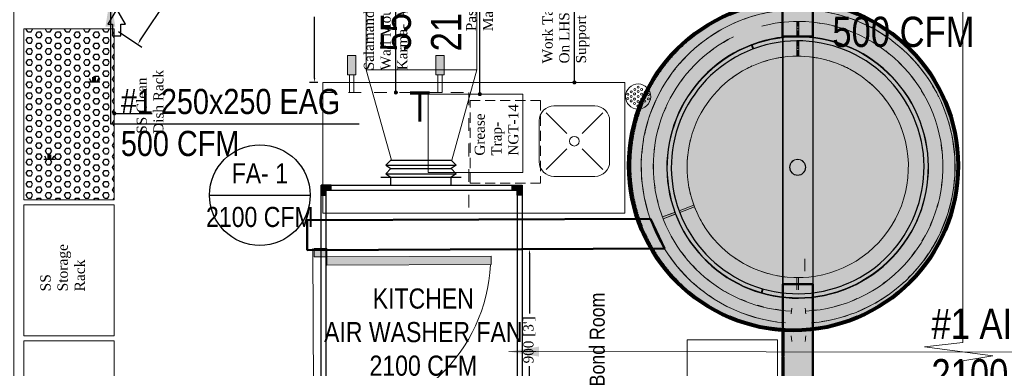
# Model space of a CAD drawing. Header units: millimetres. Extents: x -116878 to 389011, y -1241 to 103674.
# Tile 60 of 103: x 66602 to 71496, y 30153 to 31885. Entities that reach past the tile are written whole.
import ezdxf
from ezdxf.enums import TextEntityAlignment as Align

# ---------------------------------------------------------------- set-up
doc = ezdxf.new("R2010")
doc.units = ezdxf.units.MM
doc.header["$MEASUREMENT"] = 0
doc.header["$PDMODE"] = 3
for name, pattern in [('CENTER', [2, 1.25, -0.25, 0.25, -0.25]), ('Dash', [6.35, 3.175, -3.175]), ('DASHED', [0.75, 0.5, -0.25])]:
    doc.linetypes.add(name, pattern=pattern)
doc.layers.get('0').update_dxf_attribs({"color": 252})
doc.layers.get('defpoints').update_dxf_attribs({"color": 2, "lineweight": 9})
for name, color, linetype, lineweight in [('02_Elevation 00', 252, 'Continuous', 9), ('A-DETL', 252, 'Continuous', 9), ('A-FLOR', 252, 'Continuous', 18), ('A-FLOR-HRAL', 252, 'Continuous', 9), ('A-WALL', 252, 'Continuous', 18), ('CABLE TRAY & TRUNKING LEGEND', 7, 'Continuous', 5), ('Design layout', 252, 'Continuous', 15), ('Dimensions', 252, 'Continuous', 9), ('door', 252, 'Continuous', 13), ('EQUIPMENT', 252, 'Continuous', 13), ('flooring 2', 252, 'Continuous', 0), ('Flooring 4', 252, 'Continuous', 0), ('G-IMPT', 252, 'Continuous', 9), ('MAT-HAT', 8, 'Continuous', 5), ('P-SANR-FIXT', 252, 'Continuous', 9), ('RSS-Loose Furniture', 252, 'Continuous', 13), ('S-COLS', 252, 'Continuous', 9), ('Wall New', 252, 'Continuous', 50)]:
    doc.layers.add(name, color=color, linetype=linetype, lineweight=lineweight)
for name, color, linetype in [('A-ANNO-DIMS-30', 252, 'Continuous'), ('CT-WALL HATCH', 252, 'Continuous'), ('Equipment Name', 252, 'Continuous'), ('HVAC-RAG', 20, 'Continuous'), ('Legend', 7, 'Continuous'), ('MEPTEK-UNITS', 1, 'Continuous'), ('Wall', 252, 'Continuous')]:
    doc.layers.add(name, color=color, linetype=linetype)
doc.layers.add('MEPTEK-EQP-DX', color=30, linetype='Continuous', true_color=0xff7f00)
doc.layers.add('MEPTEK-FA-DUCT', color=150, linetype='Continuous', lineweight=20, true_color=0x007fff)
doc.layers.add('MEPTEK-KE-DUCT', color=220, linetype='Continuous', lineweight=20, true_color=0xff00bf)
doc.styles.add('ARIAL', font='ARIALN.TTF')
doc.styles.add('Arial Narrow', font='ARIALN.TTF')
doc.styles.add('CKD_Dimension Text', font='BOOKOSI.TTF')
doc.styles.add('style12', font='BOOKOSI.TTF')
doc.dimstyles.new('Copy of Standard', dxfattribs={"dimtxt": 78, "dimasz": 60, "dimexe": 24, "dimexo": 24, "dimgap": 24, "dimtad": 1, "dimtoh": 1, "dimdec": 0, "dimzin": 0, "dimdsep": 46, "dimtxsty": 'Standard', "dimcen": 0.09, "dimadec": 0, "dimazin": 0, "dimtfac": 1, "dimtdec": 0, "dimtofl": 0, "dimtmove": 0, "dimatfit": 3, "dimfxl": 1, "dimtolj": 1, "dimtzin": 0, "dimarcsym": 0})
doc.dimstyles.get("Standard").update_dxf_attribs({"dimtxt": 250, "dimasz": 150, "dimexe": 0.18, "dimexo": 0.0625, "dimgap": 0.09, "dimtad": 0, "dimtih": 1, "dimtoh": 1, "dimdec": 0, "dimzin": 0, "dimdsep": 46, "dimtxsty": 'Standard', "dimcen": 0.09, "dimadec": 0, "dimazin": 0, "dimtfac": 1, "dimtdec": 0, "dimtofl": 0, "dimtmove": 0, "dimatfit": 3, "dimfxl": 1, "dimtolj": 1, "dimtzin": 0, "dimarcsym": 0})
doc.dimstyles.new('TFS-Dim', dxfattribs={"dimtxt": 50, "dimasz": 20, "dimexe": 25, "dimexo": 25, "dimgap": 5, "dimtad": 0, "dimdec": 0, "dimzin": 0, "dimdsep": 46, "dimtxsty": 'style12', "dimcen": 0.09, "dimclrd": 8, "dimclre": 8, "dimadec": 0, "dimazin": 0, "dimtfac": 1, "dimtdec": 0, "dimtofl": 0, "dimtmove": 0, "dimatfit": 3, "dimldrblk": 'DOT', "dimfxl": 1, "dimtolj": 1, "dimtzin": 0, "dimlwd": -1, "dimlwe": -1, "dimarcsym": 0})

# ---------------------------------------------------------------- blocks, each defined once
blk = doc.blocks.new('zw$CED2')
at = {"layer": 'Flooring 4'}
blk.add_lwpolyline([(-4702.1, -14134.9), (-4702.1, -22937.2), (-8523, -22937.2), (-8523, -14134.9), (-7522.1, -14134.9), (-4702.1, -14134.9)], dxfattribs=at)
blk = doc.blocks.new('common wall')
at = {"layer": 'Wall'}
h = blk.add_hatch(color=253, dxfattribs=at)
h.dxf.hatch_style = 1
h.paths.add_polyline_path([(15937.48, 334.97), (15943.48, 334.97), (15943.52, 923.31), (15940.52, 924.39), (15937.52, 923.29)])
blk.add_lwpolyline([(15937.48, 334.97), (15943.48, 334.97), (15943.48, 812.27), (15943.53, 923.3), (15940.52, 924.39), (15937.53, 923.3), (15937.48, 812.27)], close=True, dxfattribs=at)
blk = doc.blocks.new('*E464', base_point=(8409.51, -390.23))
h = blk.add_hatch(color=253)
h.dxf.hatch_style = 1
edge = h.paths.add_edge_path()
edge.add_arc((8910.32, -219.72), 32.22, 0, 360)
at = {"layer": 'Wall', "lineweight": 80}
blk.add_circle((8910.32, -219.72), 32.22, dxfattribs=at)
blk = doc.blocks.new('Top Rail Type - Top Rail_Internal_-19107293-Store 29 at Node L4 Level')
at = {"layer": 'A-FLOR-HRAL', "color": 10, "lineweight": 13}
for p, q in [((608293.2, -7334.9), (608324.3, -7331)), ((608381.9, -7327.2), (608412.3, -7326.7)), ((608477.5, -7331), (608499, -7332.9)), ((608207.8, -7352.8), (608234.3, -7346.6)), ((608583.9, -7349.8), (608603.2, -7355.8)), ((608666.4, -7377.3), (608694, -7389.3)), ((608024.4, -7433.5), (608047.9, -7419)), ((608745.8, -7414.9), (608773.1, -7430.5)), ((607949.9, -7486), (607974.7, -7466.7)), ((608822.7, -7463.6), (608845.2, -7479.9)), ((607884.7, -7545), (607906.5, -7524.1)), ((607827.8, -7610.7), (607841, -7594.9)), ((608967.5, -7602.3), (608983.3, -7624.2)), ((607769.8, -7701.5), (607779.7, -7682.7)), ((609016.8, -7674.3), (609032.3, -7701.6)), ((607729.6, -7788.7), (607740.7, -7760.5)), ((607702.8, -7873.6), (607711.1, -7843.3)), ((607625.9, -7968.7), (607624.4, -7982.9)), ((607686.7, -7959.4), (607691.1, -7932.3)), ((609114.2, -7948.7), (609115.9, -7968.2)), ((607687.9, -8143.2), (607686.1, -8123.6)), ((609115.4, -8132.4), (609111, -8159.6)), ((609099.3, -8218.3), (609091, -8248.6)), ((607711.3, -8249.2), (607704.7, -8228.1)), ((607744.3, -8338.6), (607732.2, -8310.7)), ((609072.4, -8303.2), (609061.3, -8331.4)), ((607785.3, -8417.6), (607769.8, -8390.3)), ((609032.2, -8390.4), (609022.4, -8409.2)), ((607834.5, -8489.6), (607818.7, -8467.7)), ((608974.3, -8481.2), (608961, -8497)), ((608917.4, -8546.8), (608895.6, -8567.8)), ((607979.4, -8628.3), (607956.8, -8612)), ((608852.2, -8605.9), (608827.4, -8625.2)), ((608056.2, -8677), (608028.9, -8661.4)), ((608777.7, -8658.4), (608754.2, -8672.9)), ((608135.7, -8714.6), (608108.1, -8702.5)), ((608218.2, -8742.1), (608198.9, -8736.1)), ((608324.6, -8760.9), (608303.1, -8759)), ((608508.9, -8757), (608477.7, -8760.9)), ((608594.3, -8739.1), (608567.8, -8745.3)), ((608420.2, -8764.7), (608389.8, -8765.2))]:
    blk.add_line(p, q, dxfattribs=at)
at = {"layer": 'A-FLOR-HRAL', "color": 10, "lineweight": 13, "flags": 128}
for points in [[(608239, -7283.8), (608183.8, -7296.8), (608170.4, -7301.4)], [(608347.4, -7268.1), (608341.5, -7268.2), (608261.9, -7278.4), (608258.1, -7279.4)], [(608437.9, -7267.5), (608421.8, -7266.2), (608371, -7267.5)], [(608529.1, -7277.5), (608501.8, -7272.5), (608469.7, -7270)], [(608622, -7299), (608580.7, -7286.9), (608561.1, -7283.3)], [(608141, -7311.6), (608108, -7323.1), (608085, -7333.8)], [(608732.1, -7339.7), (608657.8, -7309.4), (608648.9, -7306.8)], [(608055.3, -7347.7), (608035.2, -7357), (608001.4, -7377.3)], [(608811.8, -7383.4), (608803, -7377.5), (608737, -7342.3)], [(607976, -7392.5), (607966.4, -7398.3), (607910.2, -7440.3)], [(608885.9, -7436), (608869.5, -7422.3), (608835.9, -7399.7)], [(607903.1, -7445.6), (607902.1, -7446.4), (607843.1, -7500.8), (607837.4, -7507.3)], [(608954.9, -7498.1), (608931.1, -7473.8), (608911.1, -7457)], [(607819.3, -7527.9), (607790.1, -7561), (607778.9, -7576.7)], [(609021, -7574.1), (608987.1, -7531.3), (608976.8, -7520.6)], [(607760, -7603.2), (607743.5, -7626.4), (607728, -7653.7)], [(609082.3, -7666.6), (609080, -7661.9), (609036.9, -7594.2), (609034.1, -7590.6)], [(607712.1, -7681.6), (607703.8, -7696.2), (607684.1, -7741.2)], [(609121.3, -7748.3), (609115.8, -7733.7), (609092.3, -7686.7)], [(607674.2, -7763.7), (607671.6, -7769.7), (607647.1, -7846.1), (607646.4, -7849.4)], [(609151, -7834.9), (609144.1, -7808.9), (609132.5, -7777.9)], [(607642.7, -7866.8), (607630.5, -7924.6), (607629.1, -7938.1)], [(609171, -7927.7), (609164.6, -7886.5), (609159.3, -7866.5)], [(609181, -8045.9), (609176.9, -7965.8), (609175.4, -7955.9)], [(609176.2, -8123.2), (609179.9, -8087.4), (609181, -8045.9)], [(607624.4, -8111.7), (607625.2, -8126.1), (607626.7, -8135.9)], [(607631.1, -8164.2), (607637.5, -8205.4), (607642.8, -8225.4)], [(609159.4, -8225.1), (609171.5, -8167.2), (609173, -8153.8)], [(607651.1, -8257), (607657.9, -8283), (607669.6, -8314)], [(609127.9, -8328.2), (609130.5, -8322.2), (609155, -8245.8), (609155.7, -8242.5)], [(607680.8, -8343.6), (607686.2, -8358.1), (607709.7, -8405.2)], [(609089.9, -8410.4), (609098.2, -8395.7), (609118, -8350.7)], [(607719.8, -8425.3), (607722.1, -8429.9), (607765.2, -8497.7), (607768, -8501.3)], [(609042, -8488.7), (609058.6, -8465.5), (609074.1, -8438.2)], [(608982.8, -8564), (609012, -8530.8), (609023.2, -8515.2)], [(607781.1, -8517.8), (607815, -8560.6), (607825.3, -8571.3)], [(607847.2, -8593.8), (607870.9, -8618.1), (607891, -8634.9)], [(608899, -8646.3), (608900, -8645.5), (608958.9, -8591.1), (608964.7, -8584.6)], [(607916.2, -8655.9), (607932.6, -8669.6), (607966.2, -8692.2)], [(608826, -8699.4), (608835.7, -8693.6), (608891.8, -8651.6)], [(607990.8, -8708.8), (607999.1, -8714.4), (608065, -8749.6)], [(608069.9, -8752.2), (608144.3, -8782.5), (608153.2, -8785.1)], [(608661.1, -8780.2), (608694.1, -8768.8), (608717.1, -8758.1)], [(608746.8, -8744.2), (608766.8, -8734.8), (608800.7, -8714.6)], [(608180.1, -8792.9), (608221.3, -8805), (608240.9, -8808.5)], [(608563, -8808.1), (608618.3, -8795.1), (608631.7, -8790.4)], [(608273, -8814.4), (608300.3, -8819.4), (608332.4, -8821.9)], [(608364.1, -8824.4), (608380.3, -8825.7), (608431.1, -8824.4)], [(608454.7, -8823.8), (608460.5, -8823.7), (608540.1, -8813.4), (608544, -8812.5)]]:
    blk.add_lwpolyline(points, dxfattribs=at)
blk = doc.blocks.new('Top Rail Type - Top Rail_Internal_-V12-Store 29 at Node L4 Level')
at = {"layer": 'A-FLOR-HRAL', "color": 10, "lineweight": 13}
for radius, start, end in [(780, 0, 175.342), (720, 26.5343, 177.4657), (720, 0, 14.5511), (780, 184.8508, 0), (720, 182.9408, 0)]:
    blk.add_arc((608401, -8045.9), radius, start, end, dxfattribs=at)
blk = doc.blocks.new('*E474', base_point=(607517.2, -8123.2))
at = {"layer": 'G-IMPT', "color": 8, "lineweight": 13}
for p, q in [((607531.3, -7973.4), (607517.2, -7973.4)), ((607710.4, -7973.4), (607696.3, -7973.4)), ((607559.4, -8012), (607531.3, -8015.3)), ((607696.3, -8015.3), (607668.2, -8012)), ((607517.2, -8123.2), (607531.3, -8123.2)), ((607696.3, -8123.2), (607710.4, -8123.2))]:
    blk.add_line(p, q, dxfattribs=at)
at = {"layer": 'G-IMPT', "color": 8, "lineweight": 13, "flags": 128}
for points in [[(607559.4, -8084.6), (607550.1, -8083.5), (607540.7, -8082.4), (607531.3, -8081.3)], [(607531.3, -8081.3), (607540.7, -8082.4), (607550.1, -8083.5), (607559.4, -8084.6)], [(607696.3, -8081.3), (607686.9, -8082.4), (607677.5, -8083.5), (607668.2, -8084.6)], [(607668.2, -8084.6), (607677.5, -8083.5), (607686.9, -8082.4), (607696.3, -8081.3)]]:
    blk.add_lwpolyline(points, dxfattribs=at)
at = {"layer": 'P-SANR-FIXT', "color": 8, "lineweight": 13}
for centre, radius, start, end in [((608748, -7250.7), 62.5, 359.137, 179.137), ((608738.4, -7199.3), 5, 359.137, 179.137), ((608713.5, -7233.1), 5, 359.137, 179.137), ((608713.5, -7233.1), 5, 179.137, 359.137), ((608726, -7216.2), 5, 359.137, 179.137), ((608726, -7216.2), 5, 179.137, 359.137), ((608735.8, -7233), 5, 359.137, 179.137), ((608735.8, -7233), 5, 179.137, 359.137), ((608738.4, -7199.3), 5, 179.137, 359.137), ((608748.6, -7215.7), 5, 359.137, 179.137), ((608748.6, -7215.7), 5, 179.137, 359.137), ((608759.2, -7199.6), 5, 359.137, 179.137), ((608759.2, -7199.6), 5, 179.137, 359.137), ((608760.8, -7233.4), 5, 359.137, 179.137), ((608760.8, -7233.4), 5, 179.137, 359.137), ((608771.1, -7216.8), 5, 359.137, 179.137), ((608771.1, -7216.8), 5, 179.137, 359.137), ((608783.1, -7234.1), 5, 359.137, 179.137), ((608783.1, -7234.1), 5, 179.137, 359.137), ((608748, -7250.7), 62.5, 179.137, 359.137), ((608701, -7250), 5, 359.137, 179.137), ((608701, -7250), 5, 179.137, 359.137), ((608713, -7267.2), 5, 359.137, 179.137), ((608713, -7267.2), 5, 179.137, 359.137), ((608723, -7250.3), 5, 359.137, 179.137), ((608723, -7250.3), 5, 179.137, 359.137), ((608724.9, -7284.5), 5, 359.137, 179.137), ((608724.9, -7284.5), 5, 179.137, 359.137), ((608735.3, -7268), 5, 359.137, 179.137), ((608735.3, -7268), 5, 179.137, 359.137), ((608747.5, -7285.7), 5, 359.137, 179.137), ((608747.5, -7285.7), 5, 179.137, 359.137), ((608748, -7250.7), 5, 359.137, 179.137), ((608748, -7250.7), 5, 179.137, 359.137), ((608760.3, -7268.4), 5, 359.137, 179.137), ((608760.3, -7268.4), 5, 179.137, 359.137), ((608770.1, -7285.2), 5, 359.137, 179.137), ((608770.1, -7285.2), 5, 179.137, 359.137), ((608773, -7251), 5, 359.137, 179.137), ((608773, -7251), 5, 179.137, 359.137), ((608782.6, -7268.3), 5, 359.137, 179.137), ((608782.6, -7268.3), 5, 179.137, 359.137), ((608795, -7251.4), 5, 359.137, 179.137), ((608795, -7251.4), 5, 179.137, 359.137), ((608736.9, -7301.8), 5, 359.137, 179.137), ((608736.9, -7301.8), 5, 179.137, 359.137), ((608757.6, -7302.1), 5, 359.137, 179.137), ((608757.6, -7302.1), 5, 179.137, 359.137)]:
    blk.add_arc(centre, radius, start, end, dxfattribs=at)
blk = doc.blocks.new('*E475', base_point=(607517.2, -8123.2))
at = {"layer": 'G-IMPT', "color": 8, "lineweight": 13}
for p, q in [((607531.3, -7973.4), (607517.2, -7973.4)), ((607710.4, -7973.4), (607696.3, -7973.4)), ((607559.4, -8012), (607531.3, -8015.3)), ((607696.3, -8015.3), (607668.2, -8012)), ((607517.2, -8123.2), (607531.3, -8123.2)), ((607696.3, -8123.2), (607710.4, -8123.2))]:
    blk.add_line(p, q, dxfattribs=at)
at = {"layer": 'G-IMPT', "color": 8, "lineweight": 13, "flags": 128}
for points in [[(607559.4, -8084.6), (607550.1, -8083.5), (607540.7, -8082.4), (607531.3, -8081.3)], [(607531.3, -8081.3), (607540.7, -8082.4), (607550.1, -8083.5), (607559.4, -8084.6)], [(607696.3, -8081.3), (607686.9, -8082.4), (607677.5, -8083.5), (607668.2, -8084.6)], [(607668.2, -8084.6), (607677.5, -8083.5), (607686.9, -8082.4), (607696.3, -8081.3)]]:
    blk.add_lwpolyline(points, dxfattribs=at)
at = {"layer": 'P-SANR-FIXT', "color": 8, "lineweight": 13}
for centre, radius, start, end in [((608748, -7250.7), 62.5, 359.137, 179.137), ((608738.4, -7199.3), 5, 359.137, 179.137), ((608713.5, -7233.1), 5, 359.137, 179.137), ((608713.5, -7233.1), 5, 179.137, 359.137), ((608726, -7216.2), 5, 359.137, 179.137), ((608726, -7216.2), 5, 179.137, 359.137), ((608735.8, -7233), 5, 359.137, 179.137), ((608735.8, -7233), 5, 179.137, 359.137), ((608738.4, -7199.3), 5, 179.137, 359.137), ((608748.6, -7215.7), 5, 359.137, 179.137), ((608748.6, -7215.7), 5, 179.137, 359.137), ((608759.2, -7199.6), 5, 359.137, 179.137), ((608759.2, -7199.6), 5, 179.137, 359.137), ((608760.8, -7233.4), 5, 359.137, 179.137), ((608760.8, -7233.4), 5, 179.137, 359.137), ((608771.1, -7216.8), 5, 359.137, 179.137), ((608771.1, -7216.8), 5, 179.137, 359.137), ((608783.1, -7234.1), 5, 359.137, 179.137), ((608783.1, -7234.1), 5, 179.137, 359.137), ((608748, -7250.7), 62.5, 179.137, 359.137), ((608701, -7250), 5, 359.137, 179.137), ((608701, -7250), 5, 179.137, 359.137), ((608713, -7267.2), 5, 359.137, 179.137), ((608713, -7267.2), 5, 179.137, 359.137), ((608723, -7250.3), 5, 359.137, 179.137), ((608723, -7250.3), 5, 179.137, 359.137), ((608724.9, -7284.5), 5, 359.137, 179.137), ((608724.9, -7284.5), 5, 179.137, 359.137), ((608735.3, -7268), 5, 359.137, 179.137), ((608735.3, -7268), 5, 179.137, 359.137), ((608747.5, -7285.7), 5, 359.137, 179.137), ((608747.5, -7285.7), 5, 179.137, 359.137), ((608748, -7250.7), 5, 359.137, 179.137), ((608748, -7250.7), 5, 179.137, 359.137), ((608760.3, -7268.4), 5, 359.137, 179.137), ((608760.3, -7268.4), 5, 179.137, 359.137), ((608770.1, -7285.2), 5, 359.137, 179.137), ((608770.1, -7285.2), 5, 179.137, 359.137), ((608773, -7251), 5, 359.137, 179.137), ((608773, -7251), 5, 179.137, 359.137), ((608782.6, -7268.3), 5, 359.137, 179.137), ((608782.6, -7268.3), 5, 179.137, 359.137), ((608795, -7251.4), 5, 359.137, 179.137), ((608795, -7251.4), 5, 179.137, 359.137), ((608736.9, -7301.8), 5, 359.137, 179.137), ((608736.9, -7301.8), 5, 179.137, 359.137), ((608757.6, -7302.1), 5, 359.137, 179.137), ((608757.6, -7302.1), 5, 179.137, 359.137)]:
    blk.add_arc(centre, radius, start, end, dxfattribs=at)
blk = doc.blocks.new('*E476', base_point=(607517.2, -8123.2))
at = {"layer": 'G-IMPT', "color": 8, "lineweight": 13}
for p, q in [((607531.3, -7973.4), (607517.2, -7973.4)), ((607710.4, -7973.4), (607696.3, -7973.4)), ((607559.4, -8012), (607531.3, -8015.3)), ((607696.3, -8015.3), (607668.2, -8012)), ((607517.2, -8123.2), (607531.3, -8123.2)), ((607696.3, -8123.2), (607710.4, -8123.2))]:
    blk.add_line(p, q, dxfattribs=at)
at = {"layer": 'G-IMPT', "color": 8, "lineweight": 13, "flags": 128}
for points in [[(607559.4, -8084.6), (607550.1, -8083.5), (607540.7, -8082.4), (607531.3, -8081.3)], [(607531.3, -8081.3), (607540.7, -8082.4), (607550.1, -8083.5), (607559.4, -8084.6)], [(607696.3, -8081.3), (607686.9, -8082.4), (607677.5, -8083.5), (607668.2, -8084.6)], [(607668.2, -8084.6), (607677.5, -8083.5), (607686.9, -8082.4), (607696.3, -8081.3)]]:
    blk.add_lwpolyline(points, dxfattribs=at)
at = {"layer": 'P-SANR-FIXT', "color": 8, "lineweight": 13}
for centre, radius, start, end in [((608748, -7250.7), 62.5, 359.137, 179.137), ((608738.4, -7199.3), 5, 359.137, 179.137), ((608713.5, -7233.1), 5, 359.137, 179.137), ((608713.5, -7233.1), 5, 179.137, 359.137), ((608726, -7216.2), 5, 359.137, 179.137), ((608726, -7216.2), 5, 179.137, 359.137), ((608735.8, -7233), 5, 359.137, 179.137), ((608735.8, -7233), 5, 179.137, 359.137), ((608738.4, -7199.3), 5, 179.137, 359.137), ((608748.6, -7215.7), 5, 359.137, 179.137), ((608748.6, -7215.7), 5, 179.137, 359.137), ((608759.2, -7199.6), 5, 359.137, 179.137), ((608759.2, -7199.6), 5, 179.137, 359.137), ((608760.8, -7233.4), 5, 359.137, 179.137), ((608760.8, -7233.4), 5, 179.137, 359.137), ((608771.1, -7216.8), 5, 359.137, 179.137), ((608771.1, -7216.8), 5, 179.137, 359.137), ((608783.1, -7234.1), 5, 359.137, 179.137), ((608783.1, -7234.1), 5, 179.137, 359.137), ((608748, -7250.7), 62.5, 179.137, 359.137), ((608701, -7250), 5, 359.137, 179.137), ((608701, -7250), 5, 179.137, 359.137), ((608713, -7267.2), 5, 359.137, 179.137), ((608713, -7267.2), 5, 179.137, 359.137), ((608723, -7250.3), 5, 359.137, 179.137), ((608723, -7250.3), 5, 179.137, 359.137), ((608724.9, -7284.5), 5, 359.137, 179.137), ((608724.9, -7284.5), 5, 179.137, 359.137), ((608735.3, -7268), 5, 359.137, 179.137), ((608735.3, -7268), 5, 179.137, 359.137), ((608747.5, -7285.7), 5, 359.137, 179.137), ((608747.5, -7285.7), 5, 179.137, 359.137), ((608748, -7250.7), 5, 359.137, 179.137), ((608748, -7250.7), 5, 179.137, 359.137), ((608760.3, -7268.4), 5, 359.137, 179.137), ((608760.3, -7268.4), 5, 179.137, 359.137), ((608770.1, -7285.2), 5, 359.137, 179.137), ((608770.1, -7285.2), 5, 179.137, 359.137), ((608773, -7251), 5, 359.137, 179.137), ((608773, -7251), 5, 179.137, 359.137), ((608782.6, -7268.3), 5, 359.137, 179.137), ((608782.6, -7268.3), 5, 179.137, 359.137), ((608795, -7251.4), 5, 359.137, 179.137), ((608795, -7251.4), 5, 179.137, 359.137), ((608736.9, -7301.8), 5, 359.137, 179.137), ((608736.9, -7301.8), 5, 179.137, 359.137), ((608757.6, -7302.1), 5, 359.137, 179.137), ((608757.6, -7302.1), 5, 179.137, 359.137)]:
    blk.add_arc(centre, radius, start, end, dxfattribs=at)
blk = doc.blocks.new('A$Cef1bccb2')
at = {"layer": 'EQUIPMENT'}
h = blk.add_hatch(color=251, dxfattribs=at)
h.dxf.hatch_style = 1
h.paths.add_polyline_path([(-602.7, -784.6), (-561, -784.6), (-561, -687.1), (-602.7, -687.1)])
h = blk.add_hatch(color=251, dxfattribs=at)
h.dxf.hatch_style = 1
h.paths.add_polyline_path([(-164, -784.6), (-122.3, -784.6), (-122.3, -687.1), (-164, -687.1)])
at = {"layer": 'EQUIPMENT', "linetype": 'Dash', "ltscale": 20}
blk.add_lwpolyline([(-725, -600), (0, -600), (0, 0), (-725, 0)], close=True, dxfattribs=at)
at = {"layer": 'EQUIPMENT', "color": 254}
for points in [[(-592.2, -687.1), (-571.6, -687.1), (-571.6, -600), (-592.2, -600)], [(-132.8, -687.1), (-153.4, -687.1), (-153.4, -600), (-132.8, -600)]]:
    blk.add_lwpolyline(points, close=True, dxfattribs=at)
at = {"layer": 'EQUIPMENT', "color": 251}
for points in [[(-602.7, -784.6), (-561, -784.6), (-561, -687.1), (-602.7, -687.1)], [(-122.3, -784.6), (-164, -784.6), (-164, -687.1), (-122.3, -687.1)]]:
    blk.add_lwpolyline(points, close=True, dxfattribs=at)
blk = doc.blocks.new('d1')
h = blk.add_hatch(color=253)
h.dxf.hatch_style = 1
h.paths.add_polyline_path([(-1497.27, 8013.54), (-1499.83, 8013.54), (-1499.83, 8011.75), (-1497.27, 8011.75)])
h = blk.add_hatch(color=254)
h.dxf.hatch_style = 1
h.paths.add_polyline_path([(-1499.83, 7980.73), (-1532.59, 7980.73), (-1532.59, 7979.07), (-1499.83, 7979.07)])
h = blk.add_hatch(color=253)
h.dxf.hatch_style = 1
h.paths.add_polyline_path([(-1497.27, 7979.07), (-1499.83, 7979.07), (-1499.83, 7977.41), (-1497.27, 7977.41)])
at = {"layer": 'Design layout', "color": 14, "lineweight": 5}
for points in [[(-1499.83, 8013.54), (-1497.27, 8013.54), (-1497.27, 8011.75), (-1499.83, 8011.75)], [(-1499.83, 7980.73), (-1532.59, 7980.73), (-1532.59, 7979.07), (-1499.83, 7979.07)], [(-1499.83, 7979.07), (-1497.27, 7979.07), (-1497.27, 7977.41), (-1499.83, 7977.41)]]:
    blk.add_lwpolyline(points, close=True, dxfattribs=at)
at = {"layer": 'Dimensions', "ltscale": 25}
blk.add_arc((-1499.83, 7979.07), 32.69, 90, 177.086, dxfattribs=at)
blk = doc.blocks.new('ggdfgdgddgdgdg')
at = {"color": 14}
blk.add_line((13750.48, -345.5), (13733.44, -300.63), dxfattribs=at)
at = {"layer": 'door', "xscale": 1.328291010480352, "yscale": 1.328291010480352, "zscale": 1.328291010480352, "rotation": 20.78891818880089}
blk.add_blockref('d1', (19370.44, -9546.17), dxfattribs=at)
blk = doc.blocks.new('_Dot')
at = {"color": 0, "linetype": 'ByBlock', "lineweight": -2}
blk.add_line((-0.5, 0), (-1, 0), dxfattribs=at)
at = {"color": 0, "linetype": 'ByBlock', "lineweight": 0, "const_width": 0.5}
blk.add_lwpolyline([(-0.25, 0, 1), (0.25, 0, 1)], format="xyb", close=True, dxfattribs=at)
blk = doc.blocks.new('A$C3a1178d1')
at = {"layer": 'CT-WALL HATCH'}
h = blk.add_hatch(dxfattribs=at)
h.set_pattern_fill('SWAMP', color=252, scale=17.5)
h.set_pattern_definition([(0, (-13583873.23, -2827434.65), (222.25, 384.948292), [55.5625, -388.9375]), (90, (-13583845.45, -2827434.65), (-222.25, 384.9482916), [27.78125, -742.115333]), (90, (-13583838.5, -2827434.65), (-222.25, 384.9482916), [22.225, -747.671583]), (90, (-13583852.4, -2827434.65), (-222.25, 384.9482916), [22.225, -747.671583]), (60, (-13583831.56, -2827434.65), (-222.25, 384.948292), [17.78, -426.72]), (120, (-13583859.34, -2827434.65), (-444.5, 2e-07), [17.78, -426.72])])
h.paths.add_polyline_path([(450, 0), (0, 0), (0, 850), (450, 850)])
h = blk.add_hatch(dxfattribs=at)
h.set_pattern_fill('HEX', color=253, scale=5)
h.set_pattern_definition([(0, (-13583873.228, -2827434.65), (0, 27.496306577), [15.875, -31.75]), (120, (-13583873.228, -2827434.65), (-23.812500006, -13.74815329), [15.875, -31.75]), (60, (-13583857.353, -2827434.65), (-23.812500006, 13.74815329), [15.875, -31.75])])
h.paths.add_polyline_path([(450, 0), (0, 0), (0, 850), (450, 850)])
at = {"layer": 'EQUIPMENT'}
blk.add_lwpolyline([(450, 0), (0, 0), (0, 850), (450, 850)], close=True, dxfattribs=at)
blk = doc.blocks.new('*E468', base_point=(9126.1, 677.1))
at = {"layer": 'defpoints', "color": 0}
for p in [(10178.7, 718.5), (9126.1, 677.1), (10178.7, 677.1)]:
    blk.add_point(p, dxfattribs=at)
at = {"layer": 'Equipment Name', "color": 8}
for p, q in [((9126.1, 702.1), (9126.1, 743.5)), ((10178.7, 702.1), (10178.7, 743.5)), ((9146.1, 718.5), (9452.4, 718.5)), ((10158.7, 718.5), (9852.4, 718.5))]:
    blk.add_line(p, q, dxfattribs=at)
for points in [[(9146.1, 721.8), (9146.1, 715.2), (9126.1, 718.5)], [(10158.7, 715.2), (10158.7, 721.8), (10178.7, 718.5)]]:
    blk.add_solid(points, dxfattribs=at)
at = {"layer": 'Equipment Name', "color": 0, "insert": (9652.4, 718.5), "char_height": 50, "attachment_point": 5, "style": 'style12', "bg_fill": 3, "box_fill_scale": 1.25, "bg_fill_color": 257, "bg_fill_transparency": 0}
blk.add_mtext('\\A1;1053 [3\'-6"]', dxfattribs=at)
blk = doc.blocks.new('*E472', base_point=(9301.7, 1054.4))
at = {"layer": 'A-ANNO-DIMS-30', "color": 8}
for p, q in [((9379.3, 1693.5), (9301.7, 1576.8)), ((9332.2, 1586.6), (9559.4, 1435.4)), ((10084.4, 1086.2), (9857.2, 1237.4)), ((10164.9, 1171.1), (10087.2, 1054.4))]:
    blk.add_line(p, q, dxfattribs=at)
for points in [[(9334.1, 1589.3), (9330.4, 1583.8), (9315.6, 1597.6)], [(10082.6, 1083.5), (10086.3, 1089), (10101.1, 1075.2)]]:
    blk.add_solid(points, dxfattribs=at)
at = {"layer": 'defpoints', "color": 0}
for p in [(9393.2, 1714.3), (10178.7, 1191.9), (10101.1, 1075.2)]:
    blk.add_point(p, dxfattribs=at)
at = {"layer": 'A-ANNO-DIMS-30', "color": 0, "insert": (9708.3, 1336.4), "char_height": 50, "attachment_point": 5, "rotation": 326.3714, "style": 'style12', "bg_fill": 3, "box_fill_scale": 1.25, "bg_fill_color": 257, "bg_fill_transparency": 0}
blk.add_mtext('\\A1;943 [3\'-2"]', dxfattribs=at)
blk = doc.blocks.new('*E473', base_point=(7397.1, -383.9))
at = {"layer": 'A-ANNO-DIMS-30', "color": 8}
for p, q in [((7397.1, -308.1), (7397.1, -374.3)), ((8297.5, -303.8), (8297.5, -374.3)), ((7417.1, -349.3), (7716.2, -349.3)), ((8277.5, -349.3), (7978.4, -349.3))]:
    blk.add_line(p, q, dxfattribs=at)
for points in [[(7417.1, -346), (7417.1, -352.6), (7397.1, -349.3)], [(8277.5, -352.6), (8277.5, -346), (8297.5, -349.3)]]:
    blk.add_solid(points, dxfattribs=at)
at = {"layer": 'defpoints', "color": 0}
for p in [(7397.1, -283.1), (8297.5, -278.8), (8297.5, -349.3)]:
    blk.add_point(p, dxfattribs=at)
at = {"layer": 'A-ANNO-DIMS-30', "color": 0, "insert": (7847.3, -349.3), "char_height": 50, "attachment_point": 5, "style": 'style12', "bg_fill": 3, "box_fill_scale": 1.25, "bg_fill_color": 257, "bg_fill_transparency": 0}
blk.add_mtext("\\A1;900 [3']", dxfattribs=at)
blk = doc.blocks.new('KAW')
at = {"layer": 'MAT-HAT'}
h = blk.add_hatch(dxfattribs=at)
h.set_pattern_fill('ANGLE', color=8, scale=100)
h.set_pattern_definition([(0, (106377.962, -65223.76), (0, 27.5), [20, -7.5]), (90, (106377.962, -65223.76), (-27.5, 2e-15), [20, -7.5])])
h.paths.add_polyline_path([(-445.3, 219.2), (445.3, 219.2), (445.3, 162.7), (-445.3, 162.7)])
at = {"layer": 'MEPTEK-UNITS'}
h = blk.add_hatch(color=256, dxfattribs=at)
h.dxf.hatch_style = 1
h.paths.add_polyline_path([(-475, 1440), (-450, 1440), (-450, 1465), (-500, 1465), (-500, 1415), (-475, 1415)])
h = blk.add_hatch(color=256, dxfattribs=at)
h.dxf.hatch_style = 1
h.paths.add_polyline_path([(475, 1440), (450, 1440), (450, 1465), (500, 1465), (500, 1415), (475, 1415)])
h = blk.add_hatch(color=256, dxfattribs=at)
h.dxf.hatch_style = 1
h.paths.add_polyline_path([(-475, 0), (-450, 0), (-450, -25), (-500, -25), (-500, 25), (-475, 25)])
h = blk.add_hatch(color=256, dxfattribs=at)
h.dxf.hatch_style = 1
h.paths.add_polyline_path([(475, 0), (450, 0), (450, -25), (500, -25), (500, 25), (475, 25)])
at = {"layer": 'MEPTEK-UNITS', "color": 8}
for p, q in [((-152.7, 1588.8), (147.3, 1588.8)), ((-177.7, 1563.8), (172.3, 1563.8)), ((-177.7, 1522.3), (172.3, 1522.3)), ((-152.7, 1547.3), (147.3, 1547.3)), ((-202.7, 1504.5), (197.3, 1504.5)), ((-152.7, 1465), (-152.7, 1504.5)), ((147.3, 1465), (147.3, 1504.5)), ((-150, -25), (-150, -64.5)), ((150, -25), (150, -64.5)), ((-200, -64.5), (200, -64.5)), ((-175, -82.3), (175, -82.3)), ((-175, -123.8), (175, -123.8)), ((-150, -107.3), (150, -107.3)), ((-150, -148.8), (150, -148.8))]:
    blk.add_line(p, q, dxfattribs=at)
for points in [[(-152.7, 1588.8), (-177.7, 1563.8), (-152.7, 1547.3), (-177.7, 1522.3), (-152.7, 1504.5)], [(147.3, 1588.8), (172.3, 1563.8), (147.3, 1547.3), (172.3, 1522.3), (147.3, 1504.5)], [(-150, -148.8), (-175, -123.8), (-150, -107.3), (-175, -82.3), (-150, -64.5)], [(150, -148.8), (175, -123.8), (150, -107.3), (175, -82.3), (150, -64.5)]]:
    blk.add_lwpolyline(points, dxfattribs=at)
at = {"layer": 'MEPTEK-UNITS'}
for points in [[(500, 1465), (500, -25), (-500, -25), (-500, 1465)], [(-475, 1440), (-450, 1440), (-450, 1465), (-500, 1465), (-500, 1415), (-475, 1415)], [(475, 1440), (475, 0), (-475, 0), (-475, 1440)], [(475, 1440), (450, 1440), (450, 1465), (500, 1465), (500, 1415), (475, 1415)], [(-445.3, 219.2), (445.3, 219.2), (445.3, 162.7), (-445.3, 162.7)], [(-475, 0), (-450, 0), (-450, -25), (-500, -25), (-500, 25), (-475, 25)], [(475, 0), (450, 0), (450, -25), (500, -25), (500, 25), (475, 25)]]:
    blk.add_lwpolyline(points, close=True, dxfattribs=at)
at = {"layer": 'MEPTEK-UNITS', "attachment_point": 2, "style": 'ARIAL'}
for s, width, insert, char_height in [('KITCHEN\\PAIR WASHER FAN \\P2100 CFM', 1145.445, (8.3, 952.1), 100), ('{\\T0.8;HT-800}', 664.177, (-349.2, 79, 0), 60)]:
    blk.add_mtext_dynamic_manual_height_columns(s, width=width, gutter_width=10, heights=[0], dxfattribs=dict(at, insert=insert, char_height=char_height))
blk = doc.blocks.new('EQP TAG')
at = {"layer": 'Legend'}
blk.add_line((-250, 0), (250, 0), dxfattribs=at)
blk.add_circle((0, 0), 250, dxfattribs=at)
at = {"layer": 'Legend', "style": 'Arial Narrow'}
for tag, p in [('EQP_TAG', (0, 108.3)), ('CFM', (0, -108.3))]:
    blk.add_attdef(tag, text='', height=100, dxfattribs=at).set_placement(p, align=Align.MIDDLE_CENTER)
blk = doc.blocks.new('RAG-200x200')
at = {"layer": 'HVAC-RAG', "color": 252, "true_color": 0x939598}
for p, q in [((-66.7, -100), (-66.7, 100)), ((-33.3, -100), (-33.3, 100)), ((0, -100), (0, 100)), ((33.3, -100), (33.3, 100)), ((66.7, -100), (66.7, 100))]:
    blk.add_line(p, q, dxfattribs=at)
for points in [[(22.7, 246.7), (46.2, 246.7), (0, 166.7), (-46.2, 246.7), (-22.7, 246.7), (-22.7, 308), (22.7, 308)], [(-246.7, 22.7), (-246.7, 46.2), (-166.7, 0), (-246.7, -46.2), (-246.7, -22.7), (-308, -22.7), (-308, 22.7)], [(246.7, 22.7), (246.7, 46.2), (166.7, 0), (246.7, -46.2), (246.7, -22.7), (308, -22.7), (308, 22.7)], [(22.7, -246.7), (46.2, -246.7), (0, -166.7), (-46.2, -246.7), (-22.7, -246.7), (-22.7, -308), (22.7, -308)]]:
    blk.add_lwpolyline(points, close=True, dxfattribs=at)
at = {"layer": 'HVAC-RAG'}
for points in [[(-133.3, -133.3), (133.3, -133.3), (133.3, 133.3), (-133.3, 133.3)], [(-100, -100), (100, -100), (100, 100), (-100, 100)]]:
    blk.add_lwpolyline(points, close=True, dxfattribs=at)
blk = doc.blocks.new('*E477', base_point=(5385.6, -2464.8, -9402.3))
at = {"layer": 'S-COLS', "lineweight": 5}
blk.add_hatch(color=253, dxfattribs=at).paths.add_polyline_path([(8714.7, -2232.9), (8796.6, -2225.5), (8876.5, -2206), (8952.5, -2174.8), (9024.2, -2131.7), (9086.5, -2080.4), (9141.5, -2019.3), (9186.8, -1950.7), (9221.3, -1876.1), (9244.4, -1797.2), (9255.4, -1715.7), (9254.1, -1633.5), (9240.6, -1552.4), (9215.2, -1474.3), (9178.4, -1400.8), (9131.1, -1333.6), (9074.3, -1274.2), (9009.2, -1223.9), (8937.4, -1183.9), (8860.4, -1155), (8780, -1137.9), (8698, -1133), (8616.1, -1140.4), (8536.3, -1159.9), (8458.6, -1192.1), (8389.6, -1233.3), (8326.2, -1285.5), (8271.2, -1346.7), (8225.9, -1415.3), (8191.4, -1489.9), (8168.3, -1568.8), (8157.3, -1650.2), (8158.6, -1732.4), (8172.1, -1813.5), (8197.5, -1891.7), (8234.3, -1965.2), (8281.6, -2032.4), (8338.4, -2091.8), (8403.5, -2142.1), (8475.3, -2182.1), (8552.3, -2211), (8632.7, -2228)], flags=0)
at = {"layer": 'A-DETL', "linetype": 'CENTER', "ltscale": 25}
for p, q in [((9255.1, -1683.1), (9331.2, -1683.1)), ((9353.2, -1683.1), (9429, -1683.1))]:
    blk.add_line(p, q, dxfattribs=at)
at = {"layer": 'A-FLOR', "color": 253, "lineweight": 15}
for p, q in [((8449.1, -1014.3), (8472.1, -1075.6)), ((8472.9, -1077), (8449.3, -1014.3)), ((8457.7, -1011.4), (8481.1, -1073.9)), ((8480.5, -1072.5), (8457.7, -1011.4)), ((8472.1, -1075.6), (8480.5, -1072.5)), ((8507.8, -1170.1), (8480.6, -1097.5)), ((8488.8, -1094.4), (8516, -1167)), ((8096.3, -1678.2), (8156.4, -1678.2)), ((8156.4, -1687.2), (8096.3, -1687.2)), ((9256.3, -1678.2), (9331.1, -1678.2)), ((9331.3, -1688.3), (9256.3, -1688.3)), ((9353.1, -1678.2), (9428.6, -1678.2)), ((9428.8, -1688.3), (9353.2, -1688.3))]:
    blk.add_line(p, q, dxfattribs=at)
for start, end in [(111.1648, 113.8619), (109.1339, 110.2513), (100.654, 104.8878), (92.1743, 96.3133), (83.6943, 87.7495), (75.2131, 79.1959), (118.1246, 122.4736), (126.6501, 131.0858), (135.1771, 139.6972), (143.706, 148.3067), (32.7701, 36.5695), (152.2374, 156.913), (24.2701, 28.0689), (160.9222, 165.2314), (15.7651, 18.2233), (169.4788, 173.7881), (7.2548, 11.0871), (0.5025, 2.6042), (178.0353, 179.4975), (180.4351, 182.7756), (358.17, 359.4412), (349.685, 353.6012), (341.1952, 345.1738), (332.7002, 336.7466), (324.2002, 328.3188), (315.6952, 319.8897), (307.1853, 311.4586), (298.6706, 303.0248), (290.1514, 294.5879)]:
    blk.add_arc((8706.4, -1683), 550, start, end, dxfattribs=at)
at = {"layer": 'A-WALL', "color": 7, "lineweight": 25}
for p, q in [((9292.2, -1461.2), (9312.8, -1453.5)), ((9313.5, -1455.4), (9292.9, -1463.1)), ((8100.8, -1510.2), (8079.6, -1504.2)), ((8080.1, -1502.3), (8101.3, -1508.4))]:
    blk.add_line(p, q, dxfattribs=at)
for radius, start, end in [(650, 20.6443, 200.4678), (628, 20.6443, 200.4678), (650, 200.6443, 20.4678), (628, 200.6443, 20.4678)]:
    blk.add_arc((8704.6, -1682.7), radius, start, end, dxfattribs=at)
at = {"layer": 'A-WALL', "color": 250, "lineweight": 15}
for start, end in [(20.6443, 200.4678), (200.6443, 20.4678)]:
    blk.add_arc((8704.6, -1682.7), 648, start, end, dxfattribs=at)
at = {"layer": 'EQUIPMENT'}
for p, q in [((8795.8, -534.4), (8693.5, -432.1)), ((8872.8, -534.4), (8975.1, -432.1)), ((8795.8, -611.4), (8693.5, -713.7)), ((8872.8, -611.4), (8975.1, -713.7))]:
    blk.add_line(p, q, dxfattribs=at)
for points in [[(6943.2, 1714.3), (6943.2, 2164.3), (7843.2, 2164.3), (7843.2, 1714.3)], [(7868, 1714.3), (7868, 2164.3), (8518, 2164.3), (8518, 1714.3)], [(9126.1, 677.1), (8476.1, 677.1), (8476.1, -822.9), (9126.1, -822.9)], [(9068, -316.4), (9068, 154.5), (8678.9, 154.5), (8678.9, -316.4)], [(6947.1, -1583.1), (6947.1, -1133.1), (7847.1, -1133.1), (7847.1, -1583.1)]]:
    blk.add_lwpolyline(points, close=True, dxfattribs=at)
at = {"layer": 'EQUIPMENT', "linetype": 'DASHED', "ltscale": 100}
blk.add_lwpolyline([(8626, -404), (8626, -54), (9036, -54), (9036, -404)], close=True, dxfattribs=at)
at = {"layer": 'EQUIPMENT'}
blk.add_lwpolyline([(9009.3, -470.9), (9009.3, -674.9, -0.414214), (8936.3, -747.9), (8732.3, -747.9, -0.414214), (8659.3, -674.9), (8659.3, -470.9, -0.414214), (8732.3, -397.9), (8936.3, -397.9, -0.414214)], format="xyb", close=True, dxfattribs=at)
blk.add_circle((8834.3, -572.9), 24, dxfattribs=at)
at = {"layer": 'RSS-Loose Furniture', "color": 1, "linetype": 'Continuous', "lineweight": 5}
blk.add_line((8188.5, -1718.9), (8250, -1718.9), dxfattribs=at)
blk.add_line((8188.5, -1718.9), (8250, -1718.9), dxfattribs=at)
blk.add_line((8188.5, -1718.9), (8250, -1718.9), dxfattribs=at)
blk.add_line((8188.5, -1718.9), (8250, -1718.9), dxfattribs=at)
at = {"layer": 'S-COLS', "color": 170, "lineweight": 20}
for start, end in [(339.444, 159.444), (159.444, 339.444)]:
    blk.add_arc((8706.4, -1683), 550, start, end, dxfattribs=at)
at = {"layer": 'Wall New'}
blk.add_lwpolyline([(8292.5, 756.2), (8442.5, 756.2), (8449, -950.5), (8301.1, -1020)], close=True, dxfattribs=at)
at = {"layer": 'Wall New', "ltscale": 25}
for points in [[(5385.6, -1758.1), (8123.4, -1758.1), (8123.4, -1608.1), (5385.6, -1608.1)], [(9354.6, -1758), (12601.3, -1758), (12601.3, -1608), (9354.6, -1608)]]:
    blk.add_lwpolyline(points, close=True, dxfattribs=at)
at = {"lineweight": 5}
for name in ['*E474', '*E475']:
    blk.add_blockref(name, (7825.2, -1762), dxfattribs=at)
at = {"color": 253, "lineweight": 15}
for name in ['Top Rail Type - Top Rail_Internal_-V12-Store 29 at Node L4 Level', 'Top Rail Type - Top Rail_Internal_-19107293-Store 29 at Node L4 Level']:
    blk.add_blockref(name, (-599692, 6361.1), dxfattribs=at)
at = {"layer": '02_Elevation 00', "xscale": 18.75000000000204, "yscale": 18.75000000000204, "zscale": 18.75000000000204, "rotation": 69.41329275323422}
blk.add_blockref('ggdfgdgddgdgdg', (-88419.8, -238352.6), dxfattribs=at)
at = {"layer": 'EQUIPMENT', "rotation": 270}
blk.add_blockref('A$C3a1178d1', (8543.2, 2164.3), dxfattribs=at)
at = {"layer": 'EQUIPMENT', "xscale": -1, "rotation": 89.99999999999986}
blk.add_blockref('A$Cef1bccb2', (8476.1, -47.9), dxfattribs=at)
at = {"layer": 'EQUIPMENT', "lineweight": 5}
blk.add_blockref('*E476', (7825.2, -1762), dxfattribs=at)
at = {"layer": 'Equipment Name', "linetype": 'Continuous', "lineweight": 5, "ltscale": 25, "insert": (8088, 2081.5, -4.8), "char_height": 51, "width": 299.646, "attachment_point": 1, "rotation": 359.9993, "style": 'CKD_Dimension Text'}
blk.add_mtext('\\A1;SS Storage Rack', dxfattribs=at)
at = {"layer": 'Equipment Name', "color": 0, "char_height": 50, "attachment_point": 1, "style": 'style12'}
for s, insert, width in [('SS Clean Dish Rack', (8871.3, 1603.1, -28), 410.426), ('Salamander Electric \\PWall Mountable\\PKarma- AT 936(4Kw.)  ', (9186.4, 473.9, -28), 885.875), ('Pasta \\PMaker', (9380.8, -34.4, -9402.3), 886.122), ('Grease \\PTrap-\\PNGT-14', (8762.4, -77.4, -14), 1185.101), ('Work Table With Sink On LHS, Below Cross Support', (9220.6, -414.2, -28), 697.761)]:
    blk.add_mtext(s, dxfattribs=dict(at, insert=insert, width=width))
at = {"layer": 'Equipment Name', "color": 30, "linetype": 'Continuous', "lineweight": 5, "ltscale": 25, "insert": (6973.8, -648.4), "char_height": 75, "width": 1732.903, "attachment_point": 1, "rotation": 360, "style": 'CKD_Dimension Text'}
blk.add_mtext('\\pi579.40183;{\\fCentury Gothic|b0|i0|c0|p34;Bond Room}', dxfattribs=at)
at = {"layer": 'Equipment Name'}
for points in [[(8972.2, 1714.3), (8972.2, 1526.6)], [(9076.1, 314.6), (9718.6, 314.6)], [(9068, -102.7), (9582.2, -102.7)], [(9126.1, -572.9), (9684.8, -572.9)]]:
    blk.add_leader(points, dimstyle='TFS-Dim', override={"dimgap": 5, "dimtad": 0, "dimfxl": 0.18, "dimtfill": 1, "dimarcsym": 2}, dxfattribs=at)
at = {"layer": 'A-ANNO-DIMS-30'}
for name, p in [('*E472', (9301.7, 1054.4)), ('*E473', (7397.1, -383.9))]:
    blk.add_blockref(name, p, dxfattribs=at)
at = {"layer": 'Equipment Name'}
blk.add_blockref('*E468', (9126.1, 677.1), dxfattribs=at)

msp = doc.modelspace()

# ---------------------------------------------------------------- block references
at = {"layer": 'flooring 2'}
msp.add_blockref('zw$CED2', (75096.5, 52308.8), dxfattribs=at)

# ---------------------------------------------------------------- next in the draw order: block references
at = {"layer": 'EQUIPMENT', "color": 8, "rotation": 90}
msp.add_blockref('*E477', (71251.2, 27832.7, -9402.3), dxfattribs=at)

# ---------------------------------------------------------------- next in the draw order: linework, layer by layer
at = {"color": 244, "linetype": 'DASHED', "lineweight": 70, "ltscale": 0.6, "true_color": 0x991b1e}
msp.add_lwpolyline([(70394.5, 38555.1, -0.925711), (70396.8, 40187.1), (70394.5, 42190.5), (54123.6, 36013.3), (59399.4, 21932.5), (67804, 25227.5), (68958.9, 22338.8), (70465.4, 22887.8), (70546.9, 22858.9), (70554.6, 27248.3), (70394.5, 27247), (70396.9, 30343, -0.9334), (70394.5, 31976.5), (70394.5, 38555.1)], format="xyb", dxfattribs=at)
at = {"layer": '02_Elevation 00'}
msp.add_lwpolyline([(71289.9, 43189.7), (71289.9, 30282.1), (71099.9, 30259.5), (71439.6, 30215), (71289.9, 30190.4), (71289.9, 19455.2)], dxfattribs=at)
at = {"layer": 'CABLE TRAY & TRUNKING LEGEND'}
msp.add_circle((70469, 31151.7), 39.8, dxfattribs=at)
at = {"layer": 'MEPTEK-FA-DUCT'}
for p, q in [((68324.9, 31636.5), (68324.9, 34660.4)), ((68874.9, 31636.5), (68874.9, 34660.4)), ((68324.9, 31636.5), (68874.9, 31636.5)), ((68449.9, 31186.5), (68324.9, 31636.5)), ((68749.9, 31186.5), (68874.9, 31636.5)), ((68449.9, 31186.5), (68749.9, 31186.5))]:
    msp.add_line(p, q, dxfattribs=at)
msp.add_circle((70469, 31151.7), 38.7, dxfattribs=at)

# ---------------------------------------------------------------- next in the draw order: block references
at = {"transparency": 33554521, "xscale": 25.4, "yscale": 25.4, "zscale": 25.4}
msp.add_blockref('*E464', (57727.8, 26828.9), dxfattribs=at)
at = {"layer": 'HVAC-RAG', "xscale": 0.9363295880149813, "yscale": 0.9363295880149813, "zscale": 0.9363295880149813}
msp.add_blockref('RAG-200x200', (67084, 32093.6), dxfattribs=at)
at = {"layer": 'MEPTEK-EQP-DX'}
msp.add_blockref('EQP TAG', (67795.7, 31013.4), dxfattribs=at).add_auto_attribs({'EQP_TAG': 'FA- 1', 'CFM': '2100 CFM'})
at = {"layer": 'MEPTEK-UNITS'}
msp.add_blockref('KAW', (68599.9, 29597.7), dxfattribs=at)
at = {"layer": 'Wall', "xscale": 25.4, "yscale": 25.4, "zscale": 25.4}
msp.add_blockref('common wall', (-334417.5, 18739.4), dxfattribs=at)

# ---------------------------------------------------------------- next in the draw order: texts
at = {"layer": 'HVAC-RAG', "insert": (67104.9, 31541.1), "char_height": 125, "attachment_point": 1, "style": 'ARIAL'}
msp.add_mtext_dynamic_manual_height_columns('#1 250x250 EAG\\P500 CFM', width=13628.462, gutter_width=1, heights=[0], dxfattribs=at)
at = {"layer": 'MEPTEK-FA-DUCT', "insert": (68396.6, 31727.5, 0), "char_height": 150, "attachment_point": 1, "rotation": 90, "style": 'ARIAL'}
msp.add_mtext_dynamic_manual_height_columns('550x250 FAD\\P2100 CFM', width=13628.462, gutter_width=1, heights=[0], dxfattribs=at)
at = {"layer": 'MEPTEK-FA-DUCT', "insert": (68538.5, 31378.3, 0), "char_height": 150, "attachment_point": 7, "style": 'ARIAL'}
msp.add_mtext_dynamic_manual_height_columns('T', width=13628.462, gutter_width=1, heights=[0], dxfattribs=at)
at = {"layer": 'MEPTEK-KE-DUCT', "insert": (70641.5, 32149.6), "char_height": 150, "attachment_point": 1, "style": 'ARIAL'}
msp.add_mtext_dynamic_manual_height_columns('350x200 EAD\\P500 CFM', width=13628.462, gutter_width=1, heights=[0], dxfattribs=at)
at = {"layer": 'MEPTEK-UNITS', "insert": (71134, 30449.1), "char_height": 150, "attachment_point": 1, "style": 'ARIAL'}
msp.add_mtext_dynamic_manual_height_columns('#1 AIR WASHER UNIT\\P2100 CFM\\PSIZE: 1490(L).x980(D)x800(HT.)', width=13628.462, gutter_width=1, heights=[0], dxfattribs=at)

# ---------------------------------------------------------------- next in the draw order: leaders
at = {"layer": 'HVAC-RAG'}
msp.add_leader([(67052.8, 32000), (67052.8, 31367), (68289.1, 31367)], dimstyle='Standard', override={"dimgap": 0.09, "dimtad": 0}, dxfattribs=at)
at = {"layer": 'MEPTEK-UNITS'}
msp.add_leader([(69032.6, 30236.2), (71591.7, 30233.9), (73470.6, 30233.9)], dimstyle='Copy of Standard', override={"dimasz": 150, "dimtad": 0, "dimdec": 0, "dimlfac": 1, "dimrnd": 0.0005, "dimpost": 'MM\\X', "dimclrd": 256, "dimclre": 4, "dimtdec": 0, "dimfxl": 0.18, "dimlwd": 0, "dimlwe": 0, "dimarcsym": 1}, dxfattribs=at)

doc.saveas('drawing.dxf')
